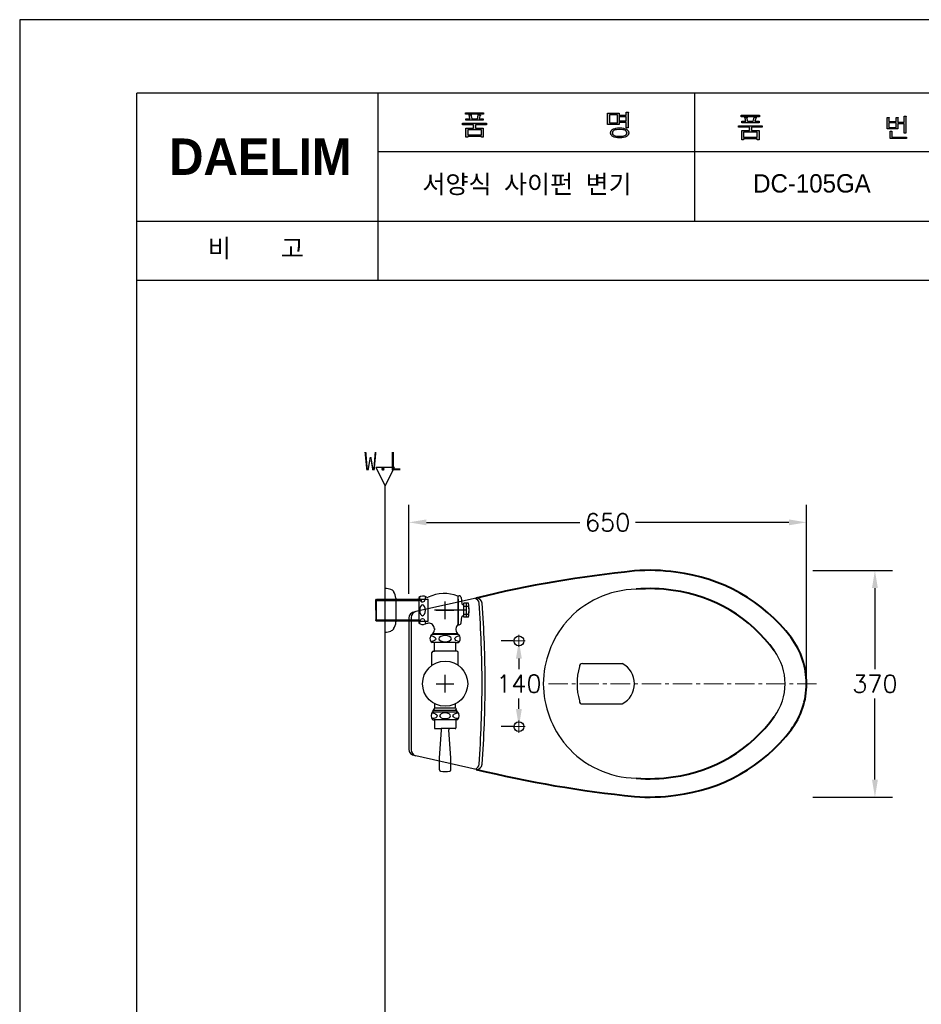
# Model space of a CAD drawing. Extents: x 73824 to 76250, y 58233 to 61663.
# Tile 3 of 6: x 73824 to 75297, y 60054 to 61663. Entities that reach past the tile are written whole.
import ezdxf
from ezdxf.lldxf.tags import DXFTag

# ---------------------------------------------------------------- set-up
doc = ezdxf.new("R2010")
doc.units = 0
doc.header["$MEASUREMENT"] = 0
doc.linetypes.add('CENTER', pattern=[50.8, 31.75, -6.35, 6.35, -6.35])
doc.linetypes.add('HIDDEN', pattern=[9.525, 6.35, -3.175])
doc.layers.get('0').update_dxf_attribs({"linetype": 'CONTINUOUS'})
doc.layers.get('Defpoints').update_dxf_attribs({"linetype": 'CONTINUOUS'})
for name, color, linetype in [('001', 7, 'CONTINUOUS'), ('002', 7, 'CONTINUOUS'), ('D', 2, 'CONTINUOUS'), ('Dim', 4, 'CONTINUOUS'), ('DIM2', 7, 'CONTINUOUS'), ('HIDDEN', 3, 'HIDDEN'), ('LINE', 7, 'CONTINUOUS'), ('LINE @ 1 VP1', 7, 'CONTINUOUS'), ('LINE @ 1 VPModel', 7, 'CONTINUOUS'), ('YA', 7, 'CONTINUOUS')]:
    doc.layers.add(name, color=color, linetype=linetype)
for name, color, linetype, lineweight in [('CEN', 1, 'CENTER', 5), ('DWG', 7, 'CONTINUOUS', 25), ('OUTLINE', 11, 'CONTINUOUS', 40)]:
    doc.layers.add(name, color=color, linetype=linetype, lineweight=lineweight)
doc.styles.add('h', font='txt', dxfattribs={"height": 30})
doc.styles.get("Standard").update_dxf_attribs({"font": 'txt.shx', "bigfont": 'ghs.shx'})
tags = doc.linetypes.add('Amconstr', pattern=[9999, 9999, 0]).pattern_tags.tags
tags[6:7] = [DXFTag(74, 4), DXFTag(75, 0), DXFTag(340, '0'), DXFTag(46, 1.0), DXFTag(50, 0.0), DXFTag(44, 0.0), DXFTag(45, 0.0)]
tags[4:5] = [DXFTag(74, 4), DXFTag(75, 0), DXFTag(340, '0'), DXFTag(46, 1.0), DXFTag(50, 0.0), DXFTag(44, 0.0), DXFTag(45, 0.0)]
doc.dimstyles.get("Standard").update_dxf_attribs({"dimtxt": 0.18, "dimasz": 0.18, "dimexe": 0.18, "dimexo": 0.0625, "dimgap": 0.09, "dimtad": 0, "dimtih": 1, "dimtoh": 1, "dimdec": 4, "dimzin": 0, "dimdsep": 46, "dimtxsty": 'Standard', "dimcen": 0.09, "dimadec": 0, "dimazin": 0, "dimtfac": 1, "dimtdec": 4, "dimtofl": 0, "dimtmove": 0, "dimatfit": 0, "dimfxl": 0, "dimtolj": 1, "dimtzin": 0, "dimarcsym": 0})

# ---------------------------------------------------------------- blocks, each defined once
blk = doc.blocks.new('*D10')
at = {"layer": 'Defpoints', "color": 0}
for p in [(74639.7, 60648.2), (74639.7, 60508.2), (74639.7, 60508.2)]:
    blk.add_point(p, dxfattribs=at)
at = {"layer": 'Dim', "color": 0, "lineweight": -2}
for p, q in [((74629.7, 60648.2), (74610.9, 60648.2)), ((74639.7, 60619.4), (74639.7, 60602.2)), ((74639.7, 60537), (74639.7, 60554.2)), ((74629.7, 60508.2), (74610.9, 60508.2))]:
    blk.add_line(p, q, dxfattribs=at)
at = {"layer": 'Dim', "color": 0}
for points in [[(74634.9, 60619.4), (74644.5, 60619.4), (74639.7, 60648.2)], [(74634.9, 60537), (74644.5, 60537), (74639.7, 60508.2)]]:
    blk.add_solid(points, dxfattribs=at)
at = {"layer": 'Dim', "color": 0, "insert": (74639.7, 60578.2), "char_height": 28.8, "attachment_point": 5}
blk.add_mtext('\\A1;140', dxfattribs=at)
blk = doc.blocks.new('*D8')
at = {"layer": 'Defpoints', "color": 0}
for p in [(75109.7, 60763.2), (75221.4, 60763.2), (75109.7, 60392.7)]:
    blk.add_point(p, dxfattribs=at)
at = {"layer": 'Dim', "color": 0, "lineweight": -2}
for p, q in [((75119.7, 60763.2), (75250.2, 60763.2)), ((75221.4, 60734.4), (75221.4, 60602)), ((75221.4, 60421.5), (75221.4, 60554)), ((75119.7, 60392.7), (75250.2, 60392.7))]:
    blk.add_line(p, q, dxfattribs=at)
at = {"layer": 'Dim', "color": 0}
for points in [[(75216.6, 60734.4), (75226.2, 60734.4), (75221.4, 60763.2)], [(75216.6, 60421.5), (75226.2, 60421.5), (75221.4, 60392.7)]]:
    blk.add_solid(points, dxfattribs=at)
at = {"layer": 'Dim', "color": 0, "insert": (75221.4, 60578), "char_height": 28.8, "attachment_point": 5}
blk.add_mtext('\\A1;370', dxfattribs=at)
blk = doc.blocks.new('*D9')
at = {"layer": 'Defpoints', "color": 0}
for p in [(75109.7, 60841.8), (74459.7, 60715), (75109.7, 60578.2)]:
    blk.add_point(p, dxfattribs=at)
at = {"layer": 'Dim', "color": 0, "lineweight": -2}
for p, q in [((74459.7, 60725), (74459.7, 60870.6)), ((75109.7, 60588.2), (75109.7, 60870.6)), ((74488.5, 60841.8), (74739.1, 60841.8)), ((75080.9, 60841.8), (74830.3, 60841.8))]:
    blk.add_line(p, q, dxfattribs=at)
at = {"layer": 'Dim', "color": 0}
for points in [[(74488.5, 60846.6), (74488.5, 60837), (74459.7, 60841.8)], [(75080.9, 60846.6), (75080.9, 60837), (75109.7, 60841.8)]]:
    blk.add_solid(points, dxfattribs=at)
at = {"layer": 'Dim', "color": 0, "insert": (74784.7, 60841.8), "char_height": 28.8, "attachment_point": 5}
blk.add_mtext('\\A1;650', dxfattribs=at)
blk = doc.blocks.new('*U16')
at = {"layer": 'LINE @ 1 VP1', "linetype": 'Amconstr'}
h = blk.add_hatch(color=256, dxfattribs=at)
h.dxf.hatch_style = 1
h.paths.add_polyline_path([(75010.3, 61497.1), (75003.8, 61497.1), (75003.8, 61494.7), (75032, 61494.7), (75032, 61497.1), (75025.4, 61497.1), (75026.6, 61501.5), (75026.7, 61501.9), (75027.3, 61502.6), (75027.4, 61502.6), (75027.4, 61502.7), (75027.4, 61502.8), (75027.4, 61502.8), (75027.4, 61502.8), (75027.4, 61502.8), (75027.4, 61502.9), (75027.4, 61502.9), (75027.4, 61502.9), (75027.4, 61502.9), (75027.4, 61502.9), (75027.3, 61503), (75027.1, 61503), (75026.4, 61503.2), (75024, 61503.6), (75022.5, 61497.1), (75013.3, 61497.1), (75012.1, 61502), (75012.2, 61502.5), (75012.4, 61502.8), (75012.4, 61502.9), (75012.4, 61503), (75012.5, 61503), (75012.5, 61503), (75012.5, 61503.1), (75012.4, 61503.1), (75012.4, 61503.1), (75012.4, 61503.1), (75012.4, 61503.2), (75012.4, 61503.2), (75012.4, 61503.2), (75012.3, 61503.2), (75012.2, 61503.2), (75012, 61503.3), (75011.1, 61503.3), (75008.9, 61503.3)])
h.paths.add_polyline_path([(74998.4, 61489.7), (74998.4, 61487.2), (75016.4, 61487.2), (75016.4, 61481.7), (75003.8, 61481.7), (75003.8, 61466.9), (75006.9, 61466.9), (75006.9, 61468.2), (75029, 61468.2), (75029, 61466.9), (75032.1, 61466.9), (75032.1, 61481.7), (75019.5, 61481.7), (75019.5, 61487.2), (75037.4, 61487.2), (75037.4, 61489.7)])
h.paths.add_polyline_path([(75029, 61479.1), (75029, 61470.8), (75006.9, 61470.8), (75006.9, 61479.1)], flags=16)
at = {"layer": 'LINE @ 1 VPModel', "linetype": 'Amconstr'}
h = blk.add_hatch(color=256, dxfattribs=at)
h.dxf.hatch_style = 1
h.paths.add_polyline_path([(75010.3, 61497.1), (75003.8, 61497.1), (75003.8, 61494.7), (75032, 61494.7), (75032, 61497.1), (75025.4, 61497.1), (75026.6, 61501.5), (75026.7, 61501.9), (75027.3, 61502.6), (75027.4, 61502.6), (75027.4, 61502.7), (75027.4, 61502.8), (75027.4, 61502.8), (75027.4, 61502.8), (75027.4, 61502.8), (75027.4, 61502.9), (75027.4, 61502.9), (75027.4, 61502.9), (75027.4, 61502.9), (75027.4, 61502.9), (75027.3, 61503), (75027.1, 61503), (75026.4, 61503.2), (75024, 61503.6), (75022.5, 61497.1), (75013.3, 61497.1), (75012.1, 61502), (75012.2, 61502.5), (75012.4, 61502.8), (75012.4, 61502.9), (75012.4, 61503), (75012.5, 61503), (75012.5, 61503), (75012.5, 61503.1), (75012.4, 61503.1), (75012.4, 61503.1), (75012.4, 61503.1), (75012.4, 61503.2), (75012.4, 61503.2), (75012.4, 61503.2), (75012.3, 61503.2), (75012.2, 61503.2), (75012, 61503.3), (75011.1, 61503.3), (75008.9, 61503.3)])
h.paths.add_polyline_path([(74998.4, 61489.7), (74998.4, 61487.2), (75016.4, 61487.2), (75016.4, 61481.7), (75003.8, 61481.7), (75003.8, 61466.9), (75006.9, 61466.9), (75006.9, 61468.2), (75029, 61468.2), (75029, 61466.9), (75032.1, 61466.9), (75032.1, 61481.7), (75019.5, 61481.7), (75019.5, 61487.2), (75037.4, 61487.2), (75037.4, 61489.7)])
h.paths.add_polyline_path([(75029, 61479.1), (75029, 61470.8), (75006.9, 61470.8), (75006.9, 61479.1)], flags=16)
blk = doc.blocks.new('*U17')
at = {"layer": 'LINE @ 1 VP1', "linetype": 'Amconstr'}
h = blk.add_hatch(color=256, dxfattribs=at)
h.dxf.hatch_style = 1
h.paths.add_polyline_path([(75032.7, 61506.9), (75003.1, 61506.9), (75003.1, 61504.5), (75032.7, 61504.5)])
at = {"layer": 'LINE @ 1 VPModel', "linetype": 'Amconstr'}
h = blk.add_hatch(color=256, dxfattribs=at)
h.dxf.hatch_style = 1
h.paths.add_polyline_path([(75032.7, 61506.9), (75003.1, 61506.9), (75003.1, 61504.5), (75032.7, 61504.5)])
blk = doc.blocks.new('*U18')
at = {"layer": 'LINE @ 1 VP1', "linetype": 'Amconstr'}
h = blk.add_hatch(color=256, dxfattribs=at)
h.dxf.hatch_style = 1
h.paths.add_polyline_path([(75258.9, 61501.8), (75258.9, 61502.2), (75259.1, 61502.5), (75259.2, 61502.7), (75259.2, 61502.8), (75259.2, 61502.9), (75259.2, 61503), (75259.2, 61503), (75259.2, 61503), (75259.2, 61503), (75259.2, 61503.1), (75259.2, 61503.1), (75259.2, 61503.1), (75259.1, 61503.1), (75259.1, 61503.1), (75259, 61503.2), (75258.9, 61503.2), (75258.8, 61503.2), (75257.9, 61503.3), (75256, 61503.3), (75256, 61496.7), (75244.1, 61496.7), (75244.1, 61502), (75244.2, 61502.4), (75244.4, 61502.7), (75244.5, 61502.9), (75244.5, 61502.9), (75244.6, 61503), (75244.6, 61503), (75244.6, 61503), (75244.6, 61503.1), (75244.6, 61503.1), (75244.6, 61503.1), (75244.6, 61503.1), (75244.6, 61503.2), (75244.5, 61503.2), (75244.5, 61503.2), (75244.5, 61503.2), (75244.5, 61503.2), (75244.4, 61503.2), (75244.2, 61503.3), (75243.5, 61503.3), (75241.4, 61503.3), (75241.4, 61484.9), (75258.9, 61484.9), (75258.9, 61493), (75269.2, 61493), (75269.2, 61477.8), (75272.1, 61477.8), (75272.1, 61504.1), (75272.1, 61504.5), (75272.3, 61504.8), (75272.4, 61505), (75272.4, 61505.2), (75272.4, 61505.2), (75272.4, 61505.3), (75272.4, 61505.3), (75272.4, 61505.3), (75272.4, 61505.3), (75272.4, 61505.4), (75272.4, 61505.4), (75272.3, 61505.4), (75272.3, 61505.4), (75272.3, 61505.5), (75272.2, 61505.5), (75272.1, 61505.5), (75271.9, 61505.5), (75271.6, 61505.6), (75269.2, 61505.6), (75269.2, 61495.3), (75258.9, 61495.3)])
h.paths.add_polyline_path([(75256, 61494.4), (75256, 61487.1), (75244.1, 61487.1), (75244.1, 61494.4)], flags=16)
h.paths.add_polyline_path([(75249.2, 61480.2), (75249.1, 61480.1), (75249, 61479.8), (75248.9, 61479.4), (75248.9, 61471.2), (75272.9, 61471.2), (75272.9, 61468.9), (75246.1, 61468.9), (75246.1, 61480.7), (75248.2, 61480.7), (75248.9, 61480.7), (75249.1, 61480.6), (75249.2, 61480.5), (75249.3, 61480.5), (75249.2, 61480.4)])
at = {"layer": 'LINE @ 1 VPModel', "linetype": 'Amconstr'}
h = blk.add_hatch(color=256, dxfattribs=at)
h.dxf.hatch_style = 1
h.paths.add_polyline_path([(75258.9, 61501.8), (75258.9, 61502.2), (75259.1, 61502.5), (75259.2, 61502.7), (75259.2, 61502.8), (75259.2, 61502.9), (75259.2, 61503), (75259.2, 61503), (75259.2, 61503), (75259.2, 61503), (75259.2, 61503.1), (75259.2, 61503.1), (75259.2, 61503.1), (75259.1, 61503.1), (75259.1, 61503.1), (75259, 61503.2), (75258.9, 61503.2), (75258.8, 61503.2), (75257.9, 61503.3), (75256, 61503.3), (75256, 61496.7), (75244.1, 61496.7), (75244.1, 61502), (75244.2, 61502.4), (75244.4, 61502.7), (75244.5, 61502.9), (75244.5, 61502.9), (75244.6, 61503), (75244.6, 61503), (75244.6, 61503), (75244.6, 61503.1), (75244.6, 61503.1), (75244.6, 61503.1), (75244.6, 61503.1), (75244.6, 61503.2), (75244.5, 61503.2), (75244.5, 61503.2), (75244.5, 61503.2), (75244.5, 61503.2), (75244.4, 61503.2), (75244.2, 61503.3), (75243.5, 61503.3), (75241.4, 61503.3), (75241.4, 61484.9), (75258.9, 61484.9), (75258.9, 61493), (75269.2, 61493), (75269.2, 61477.8), (75272.1, 61477.8), (75272.1, 61504.1), (75272.1, 61504.5), (75272.3, 61504.8), (75272.4, 61505), (75272.4, 61505.2), (75272.4, 61505.2), (75272.4, 61505.3), (75272.4, 61505.3), (75272.4, 61505.3), (75272.4, 61505.3), (75272.4, 61505.4), (75272.4, 61505.4), (75272.3, 61505.4), (75272.3, 61505.4), (75272.3, 61505.5), (75272.2, 61505.5), (75272.1, 61505.5), (75271.9, 61505.5), (75271.6, 61505.6), (75269.2, 61505.6), (75269.2, 61495.3), (75258.9, 61495.3)])
h.paths.add_polyline_path([(75256, 61494.4), (75256, 61487.1), (75244.1, 61487.1), (75244.1, 61494.4)], flags=16)
h.paths.add_polyline_path([(75249.2, 61480.2), (75249.1, 61480.1), (75249, 61479.8), (75248.9, 61479.4), (75248.9, 61471.2), (75272.9, 61471.2), (75272.9, 61468.9), (75246.1, 61468.9), (75246.1, 61480.7), (75248.2, 61480.7), (75248.9, 61480.7), (75249.1, 61480.6), (75249.2, 61480.5), (75249.3, 61480.5), (75249.2, 61480.4)])

msp = doc.modelspace()

# ---------------------------------------------------------------- hatches: boundary and pattern name
at = {"layer": 'YA'}
h = msp.add_hatch(color=256, dxfattribs=at)
h.paths.add_polyline_path([(74815.2, 61507.1), (74815.2, 61511.9), (74817.7, 61511.9), (74818.1, 61511.9), (74818.3, 61511.9), (74818.5, 61511.9), (74818.5, 61511.8), (74818.6, 61511.8), (74818.6, 61511.8), (74818.6, 61511.8), (74818.7, 61511.8), (74818.7, 61511.7), (74818.7, 61511.7), (74818.7, 61511.7), (74818.7, 61511.7), (74818.7, 61511.7), (74818.7, 61511.7), (74818.7, 61511.7), (74818.7, 61511.6), (74818.7, 61511.6), (74818.6, 61511.4), (74818.5, 61511.2), (74818.4, 61510.9), (74818.3, 61510.6), (74818.3, 61486.2), (74815.2, 61486.2), (74815.2, 61495.2), (74805.3, 61495.2), (74805.3, 61497.8), (74815.2, 61497.8), (74815.2, 61504.5), (74805.3, 61504.5), (74805.3, 61507.1)])
h.paths.add_polyline_path([(74795.5, 61482.3), (74794.8, 61481.9), (74794.2, 61481.5), (74793.7, 61481), (74793.3, 61480.5), (74793, 61479.9), (74792.8, 61479.3), (74792.7, 61478.7), (74792.6, 61478), (74792.7, 61477.4), (74792.8, 61476.7), (74793, 61476.2), (74793.3, 61475.6), (74793.7, 61475.1), (74794.2, 61474.7), (74794.8, 61474.3), (74795.5, 61473.9), (74797.1, 61473.3), (74799.1, 61472.8), (74804.3, 61472.5), (74809.5, 61472.8), (74811.5, 61473.3), (74813.1, 61473.9), (74813.8, 61474.3), (74814.4, 61474.7), (74814.9, 61475.1), (74815.3, 61475.6), (74815.6, 61476.2), (74815.9, 61476.7), (74816, 61477.4), (74816.1, 61478), (74816, 61478.7), (74815.9, 61479.3), (74815.6, 61479.9), (74815.3, 61480.5), (74814.9, 61481), (74814.4, 61481.5), (74813.8, 61481.9), (74813.1, 61482.3), (74811.5, 61482.9), (74809.5, 61483.3), (74804.3, 61483.7), (74799.2, 61483.3), (74797.1, 61482.9)], flags=16)
h.paths.add_polyline_path([(74815.5, 61483.9), (74816.3, 61483.4), (74817.1, 61482.7), (74817.7, 61482.1), (74818.2, 61481.4), (74818.6, 61480.6), (74818.9, 61479.8), (74819.1, 61478.9), (74819.1, 61478), (74819.1, 61477.1), (74818.9, 61476.3), (74818.6, 61475.5), (74818.2, 61474.8), (74817.7, 61474.1), (74817.1, 61473.4), (74816.3, 61472.8), (74815.5, 61472.3), (74814.5, 61471.7), (74813.3, 61471.2), (74810.7, 61470.5), (74807.8, 61470.1), (74804.3, 61469.9), (74800.9, 61470.1), (74797.9, 61470.5), (74795.3, 61471.2), (74794.2, 61471.7), (74793.2, 61472.3), (74792.3, 61472.8), (74791.6, 61473.4), (74791, 61474.1), (74790.4, 61474.8), (74790.1, 61475.5), (74789.8, 61476.3), (74789.6, 61477.1), (74789.5, 61478), (74789.6, 61478.9), (74789.8, 61479.8), (74790.1, 61480.6), (74790.4, 61481.4), (74791, 61482.1), (74791.6, 61482.7), (74792.3, 61483.4), (74793.2, 61483.9), (74794.2, 61484.5), (74795.3, 61484.9), (74797.9, 61485.7), (74800.9, 61486.1), (74804.3, 61486.2), (74807.8, 61486.1), (74810.7, 61485.7), (74813.3, 61484.9), (74814.5, 61484.5)])
h.paths.add_polyline_path([(74787.6, 61507.6), (74787.6, 61494.4), (74800.7, 61494.4), (74800.7, 61507.6)], flags=16)
h.paths.add_polyline_path([(74803.8, 61510.2), (74803.8, 61491.8), (74784.5, 61491.8), (74784.5, 61510.2)])
h.paths.add_polyline_path([(74556.3, 61483.2), (74556.3, 61474.9), (74578.4, 61474.9), (74578.4, 61483.2)], flags=16)
h.paths.add_polyline_path([(74561.8, 61507.2), (74561.8, 61507.2), (74561.9, 61507.2), (74561.9, 61507.2), (74561.9, 61507.2), (74561.9, 61507.1), (74561.9, 61507.1), (74561.9, 61507.1), (74561.9, 61507), (74561.9, 61507), (74561.8, 61506.9), (74561.7, 61506.7), (74561.6, 61506.4), (74561.6, 61506.2), (74561.5, 61506.1), (74561.5, 61506), (74561.6, 61505.9), (74562.7, 61501.1), (74571.9, 61501.1), (74573.4, 61507.7), (74575.8, 61507.2), (74576.5, 61507.1), (74576.7, 61507), (74576.8, 61507), (74576.8, 61507), (74576.9, 61507), (74576.9, 61507), (74576.9, 61506.9), (74576.9, 61506.9), (74576.9, 61506.9), (74576.9, 61506.9), (74576.9, 61506.8), (74576.8, 61506.8), (74576.8, 61506.7), (74576.8, 61506.7), (74576.6, 61506.5), (74576.3, 61506.1), (74576.2, 61506), (74576.1, 61505.9), (74576.1, 61505.7), (74576.1, 61505.6), (74574.8, 61501.1), (74581.5, 61501.1), (74581.5, 61498.8), (74553.2, 61498.8), (74553.2, 61501.1), (74559.7, 61501.1), (74558.3, 61507.4), (74560.5, 61507.4), (74561.4, 61507.4), (74561.7, 61507.3), (74561.8, 61507.3), (74561.8, 61507.3)])
h.paths.add_polyline_path([(74582.1, 61510.9), (74582.1, 61508.6), (74552.5, 61508.6), (74552.5, 61510.9)])
h.paths.add_polyline_path([(74586.8, 61491.3), (74568.9, 61491.3), (74568.9, 61485.7), (74581.5, 61485.7), (74581.5, 61471), (74578.4, 61471), (74578.4, 61472.3), (74556.3, 61472.3), (74556.3, 61471), (74553.2, 61471), (74553.2, 61485.7), (74565.8, 61485.7), (74565.8, 61491.3), (74547.8, 61491.3), (74547.8, 61493.8), (74586.8, 61493.8)])

# ---------------------------------------------------------------- linework, layer by layer
at = {"linetype": 'ByBlock', "lineweight": 30}
msp.add_circle((74519.2, 60578.2), 36.9, dxfattribs=at)
at = {"layer": '001', "color": 7}
msp.add_line((74459.7, 60685.4), (74459.7, 60471.1), dxfattribs=at)
at = {"layer": '002', "color": 7}
for p, q in [((74436.2, 60931.6), (74406.2, 60931.6)), ((74406.2, 60931.6), (74421.2, 60901.6)), ((74421.2, 60901.6), (74436.2, 60931.6)), ((74421.2, 59190.2), (74421.2, 60901.6)), ((74463.5, 60686.3), (74463.5, 60470.2))]:
    msp.add_line(p, q, dxfattribs=at)
at = {"layer": 'CEN', "color": 0}
for p, q in [((74639.7, 60638.2), (74639.7, 60658.2)), ((74629.7, 60648.2), (74649.7, 60648.2)), ((74688, 60578.2), (75129.2, 60578.2)), ((74639.7, 60498.2), (74639.7, 60518.2)), ((74629.7, 60508.2), (74649.7, 60508.2))]:
    msp.add_line(p, q, dxfattribs=at)
at = {"layer": 'D', "color": 0, "linetype": 'ByBlock', "lineweight": 30}
for p, q in [((74421.2, 60713.6), (74405.9, 60713.6)), ((74476.2, 60713.6), (74414.2, 60713.6)), ((74481.2, 60713.6), (74479.2, 60713.6)), ((74405.9, 60682.8), (74421.2, 60682.8)), ((74409.2, 60682.8), (74476.2, 60682.8))]:
    msp.add_line(p, q, dxfattribs=at)
at = {"layer": 'Dim', "color": 0}
for p, q in [((74570, 60718.2), (74471.4, 60696)), ((74519.2, 60683.8), (74519.2, 60712.6)), ((74553.6, 60709.7), (74553.6, 60686.8)), ((74553.6, 60698.2), (74501.7, 60698.2)), ((74504.8, 60698.2), (74533.6, 60698.2)), ((74519.2, 60563.8), (74519.2, 60592.6)), ((74504.8, 60578.2), (74533.6, 60578.2)), ((74570, 60438.2), (74471.4, 60460.4))]:
    msp.add_line(p, q, dxfattribs=at)
for centre, radius, start, end in [((74565, 60708.2), 10, 7.8535, 72.6496), ((74565, 60708.2), 10, 7.8541, 72.6496), ((74570, 60708.2), 10, 9.1991, 90), ((72431.1, 60565.6), 2148.6, 0.3386, 3.8431), ((72469.9, 60566.7), 2114.8, 0.322, 3.8809), ((74469.7, 60685.4), 10, 91.2031, 180), ((74473.5, 60686.3), 10, 102.6898, 180), ((72372.2, 60592.9), 2207.5, 356.2057, 359.6349), ((72423.4, 60591.4), 2161.3, 356.1593, 359.6602), ((74469.7, 60471.1), 10, 180, 268.7969), ((74473.5, 60470.2), 10, 180, 257.3102), ((74565, 60448.2), 10, 287.3504, 352.1465), ((74565, 60448.2), 10, 287.3504, 352.1459), ((74570, 60448.2), 10, 270, 350.8009)]:
    msp.add_arc(centre, radius, start, end, dxfattribs=at)
at = {"layer": 'DWG', "color": 0, "linetype": 'ByBlock', "lineweight": 30}
for p, q in [((74540.1, 60721.4), (74540.1, 60718.9)), ((74540.7, 60716.1), (74540.7, 60721.9)), ((74540.7, 60721.9), (74542.1, 60721.9)), ((74405.9, 60714.9), (74407.2, 60716.1)), ((74405.9, 60698.2), (74405.9, 60714.9)), ((74405.9, 60698.2), (74405.9, 60714.9)), ((74405.9, 60698.2), (74405.9, 60714.9)), ((74405.9, 60714.9), (74405.9, 60713.6)), ((74405.9, 60713.6), (74405.9, 60682.8)), ((74407.2, 60716.1), (74421.2, 60716.1)), ((74407.2, 60681.6), (74407.2, 60716.1)), ((74414.2, 60716.1), (74481.2, 60716.1)), ((74438.8, 60717.9), (74438.8, 60679.1)), ((74476.2, 60714.9), (74474, 60716.1)), ((74476.2, 60719.1), (74476.2, 60681.6)), ((74476.2, 60714.9), (74476.2, 60716.1)), ((74540.1, 60718.9), (74540.1, 60677.6)), ((74540.1, 60716.1), (74540.7, 60716.1)), ((74540.7, 60716.1), (74540.7, 60680.3)), ((74545.4, 60718.9), (74546.4, 60708.9)), ((74549.7, 60709.7), (74549.1, 60708.4)), ((74549.7, 60686.8), (74549.7, 60709.7)), ((74557.4, 60709.7), (74549.7, 60709.7)), ((74549.7, 60704.7), (74557.4, 60704.7)), ((74549.7, 60686.8), (74549.1, 60688)), ((74549.7, 60691.7), (74557.4, 60691.7)), ((74405.9, 60681.6), (74405.9, 60682.8)), ((74405.9, 60682.8), (74405.9, 60681.6)), ((74405.9, 60681.6), (74407.2, 60680.3)), ((74407.2, 60680.3), (74407.2, 60681.6)), ((74421.2, 60680.3), (74407.2, 60680.3)), ((74476.2, 60680.3), (74409.2, 60680.3)), ((74476.2, 60681.6), (74474, 60680.3)), ((74476.2, 60681.6), (74476.2, 60680.3)), ((74476.2, 60681.5), (74476.2, 60677.3)), ((74540.1, 60680.3), (74540.7, 60680.3)), ((74540.1, 60677.6), (74540.1, 60675.1)), ((74540.7, 60680.3), (74540.7, 60674.5)), ((74540.7, 60674.5), (74542.1, 60674.5)), ((74545.4, 60677.5), (74546.4, 60687.6)), ((74557.4, 60686.8), (74549.7, 60686.8)), ((74497.7, 60658.6), (74498.3, 60658.6)), ((74540.1, 60659.7), (74498.3, 60659.7)), ((74498.3, 60659.7), (74498.3, 60658.6)), ((74540.1, 60658.6), (74498.3, 60658.6)), ((74501.6, 60668.2), (74501.6, 60666)), ((74536.8, 60667.7), (74536.8, 60666)), ((74540.1, 60658.6), (74540.1, 60659.7)), ((74540.7, 60658.6), (74540.1, 60658.6)), ((74501.7, 60645.4), (74497.7, 60645.4)), ((74501.7, 60631.3), (74501.7, 60645.4)), ((74536.7, 60645.4), (74501.7, 60645.4)), ((74536.7, 60631.3), (74536.7, 60645.4)), ((74536.7, 60645.4), (74540.7, 60645.4)), ((74497.7, 60608.2), (74497.7, 60629.1)), ((74499.9, 60631.3), (74501.7, 60631.3)), ((74536.7, 60631.3), (74501.7, 60631.3)), ((74538.5, 60631.3), (74536.7, 60631.3)), ((74540.7, 60608.2), (74540.7, 60629.1)), ((74502.1, 60538.9), (74502.1, 60545.5)), ((74536.3, 60538.9), (74536.3, 60545.5)), ((74498.9, 60532.5), (74499.9, 60532.5)), ((74499.9, 60534.2), (74501.7, 60537.2)), ((74538.5, 60534.2), (74499.9, 60534.2)), ((74499.9, 60532.5), (74499.9, 60534.2)), ((74499.9, 60532.5), (74538.5, 60532.5)), ((74535, 60538), (74503.1, 60538)), ((74538.5, 60534.2), (74536.7, 60537.2)), ((74538.5, 60532.5), (74538.5, 60534.2)), ((74539.5, 60532.5), (74538.5, 60532.5)), ((74498.9, 60519.3), (74500.5, 60519.3)), ((74537.9, 60519.3), (74500.5, 60519.3)), ((74501.6, 60518.2), (74501.6, 60506.1)), ((74536.8, 60518.2), (74536.8, 60506.1)), ((74539.5, 60519.3), (74537.9, 60519.3)), ((74502.7, 60505), (74507.3, 60505)), ((74507.3, 60505), (74512.8, 60505)), ((74509.8, 60456.6), (74513.1, 60503)), ((74525.6, 60505), (74512.8, 60505)), ((74528.5, 60456.6), (74525.2, 60503)), ((74531, 60505), (74525.6, 60505)), ((74535.7, 60505), (74531, 60505)), ((74509.8, 60437.4), (74509.8, 60456.6)), ((74528.5, 60437.4), (74528.5, 60456.6))]:
    msp.add_line(p, q, dxfattribs=at)
for centre, radius, start, end in [((74419.6, 60701), 33, 70.9929, 87.134), ((74426.4, 60722), 11, 37.1965, 68.8073), ((74416.8, 60716.4), 22, 3.9802, 33.7923), ((74482.9, 60710.4), 11, 58.5853, 127.05), ((74517.9, 60665.4), 60.2, 68.3899, 115.7555), ((74542.1, 60718.6), 3.3, 5.8234, 90), ((74490.3, 60722.6), 3.3, 238.5853, 295.7555), ((74547.8, 60709), 1.43, 185.8232, 334.4413), ((74481.2, 60698.2), 77.1, 4.4244, 8.5378), ((74544.2, 60707.7), 13.6, 347.4205, 358.3603), ((74533.3, 60698.2), 25, 344.9804, 15.0196), ((74481.2, 60698.2), 77.1, 0, 4.4244), ((74547.8, 60687.4), 1.43, 25.5587, 174.1768), ((74481.2, 60698.2), 77.1, 351.4622, 355.5756), ((74546.8, 60689.1), 10.9, 0.0479, 13.8506), ((74481.2, 60698.2), 77.1, 355.5756, 0), ((74416.8, 60680.1), 22, 326.2077, 357.4359), ((74482.9, 60686.1), 11, 232.95, 290.0721), ((74493.8, 60656.1), 20.9, 95.1008, 110.0721), ((74492.7, 60668.2), 8.81, 0, 95.1008), ((74546.7, 60667.7), 9.91, 131.8103, 180), ((74542.1, 60677.8), 3.3, 270, 354.1766), ((74419.6, 60695.4), 33, 272.866, 289.0071), ((74426.4, 60674.5), 11, 291.1927, 322.8035), ((74502.7, 60652), 8.26, 126.8699, 233.1301), ((74493.9, 60666), 7.71, 304.8499, 0), ((74544.5, 60666), 7.71, 180, 235.1501), ((74535.7, 60652), 8.26, 306.8699, 53.1301), ((74499.9, 60629.1), 2.2, 90, 180), ((74538.5, 60629.1), 2.2, 0, 90), ((74506.2, 60525.9), 9.91, 138.1897, 221.8103), ((74498.8, 60538.9), 3.3, 330, 0), ((74539.6, 60538.9), 3.3, 180, 210), ((74532.1, 60525.9), 9.91, 318.1897, 41.8103), ((74500.5, 60518.2), 1.1, 0, 90), ((74537.9, 60518.2), 1.1, 90, 180), ((74502.7, 60506.1), 1.1, 180, 270), ((74508.7, 60503.3), 4.41, 356.3211, 22.0243), ((74529.6, 60503.3), 4.41, 157.9757, 183.6789), ((74535.7, 60506.1), 1.1, 270, 0), ((74512, 60437.4), 2.2, 180, 259.1799), ((74519.2, 60474.9), 40.3, 259.1799, 280.8201), ((74526.3, 60437.4), 2.2, 280.8201, 0)]:
    msp.add_arc(centre, radius, start, end, dxfattribs=at)
at = {"layer": 'DWG', "color": 0, "linetype": 'ByBlock', "lineweight": 30, "extrusion": (0, 0, -1)}
for centre, major_axis, ratio, start_param, end_param in [((74482.3, 60720.2), (0, 8.84), 0.523213, 1.527604, 4.697404), ((74482.3, 60676), (0, 8.84), 0.523213, 4.750474, 7.873767), ((74493.5, 60651.7), (10.3, 0), 0.491236, 4.939713, 7.586324), ((74545.3, 60651.7), (10.3, 0), 0.491236, 1.875951, 4.446874), ((74497.2, 60525.8), (9.02, 0), 0.512703, 4.734625, 7.814232), ((74541, 60525.8), (9.02, 0), 0.512703, 1.587937, 4.712871)]:
    msp.add_ellipse(centre, major_axis=major_axis, ratio=ratio, start_param=start_param, end_param=end_param, dxfattribs=at)
for centre, major_axis, ratio in [((74482.3, 60698.2), (0, 8.84), 0.523213), ((74519.2, 60651.7), (10.3, 0), 0.491236), ((74519.2, 60525.8), (9.02, 0), 0.512703)]:
    msp.add_ellipse(centre, major_axis=major_axis, ratio=ratio, dxfattribs=at)
at = {"layer": 'HIDDEN', "color": 0, "linetype": 'ByBlock', "lineweight": 30}
for p, q in [((74476.2, 60716.1), (74491.6, 60716.1)), ((74491.6, 60680.3), (74491.6, 60716.1)), ((74476.2, 60680.3), (74491.6, 60680.3))]:
    msp.add_line(p, q, dxfattribs=at)
at = {"layer": 'LINE', "color": 0}
for p, q in [((74743.6, 60611.2), (74808.6, 60611.2)), ((74743.6, 60545.2), (74808.6, 60545.2))]:
    msp.add_line(p, q, dxfattribs=at)
for centre in [(74639.7, 60648.2), (74639.7, 60508.2)]:
    msp.add_circle(centre, 8, dxfattribs=at)
for centre, radius, start, end in [((74834, 60577.7), 154.9, 91.0733, 138.9454), ((74838.7, 60576.7), 159.1, 139.7796, 179.4355), ((74984.7, 60578.2), 90, 0, 36.5007), ((74743.6, 60606.2), 5, 90, 180), ((74791.4, 60578.2), 37.2, 297.5632, 62.4368), ((74835.3, 60578.2), 100.6, 163.8382, 196.1618), ((74838.7, 60579.8), 159.1, 180.5645, 220.2204), ((74984.7, 60578.2), 90, 323.4993, 0), ((74743.6, 60550.2), 5, 180, 270), ((74834, 60578.8), 154.9, 221.0546, 268.9267)]:
    msp.add_arc(centre, radius, start, end, dxfattribs=at)
at = {"layer": 'OUTLINE', "color": 0}
for centre, radius, start, end in [((75017.4, 58878.8), 1893, 95.7228, 103.6704), ((74853, 60473.8), 289.7, 81.4103, 94.8257), ((74865.3, 60486.2), 275.8, 37.3639, 83.5509), ((74853, 60473.8), 259.7, 81.4103, 94.8257), ((74860.2, 60490.1), 242.5, 35.7411, 82.5272), ((74984.7, 60578.2), 125, 0, 37.0455), ((74984.7, 60578.2), 125, 322.9545, 0), ((74860.2, 60666.3), 242.5, 277.4728, 324.2589), ((74865.3, 60670.3), 275.8, 276.4491, 322.6361), ((75017.4, 62277.6), 1893, 256.3296, 264.2772), ((74853, 60682.7), 259.7, 265.1743, 278.5897), ((74853, 60682.7), 289.7, 265.1743, 278.5897)]:
    msp.add_arc(centre, radius, start, end, dxfattribs=at)
at = {"layer": 'YA', "color": 7}
for p, q in [((76091.5, 61543.1), (74015.5, 61543.1)), ((74015.5, 60472.9), (74015.5, 61543.1)), ((74410, 61237.1), (74410, 61543.1)), ((74926.9, 61332.7), (74926.9, 61542.7)), ((76091.5, 61447.1), (74410, 61447.1)), ((76091.5, 61333.1), (74015.5, 61333.1)), ((76091.5, 61237.1), (74015.5, 61237.1)), ((76091.5, 61237.1), (74015.5, 61237.1)), ((74015.5, 58375.1), (74015.5, 60472.9))]:
    msp.add_line(p, q, dxfattribs=at)
at = {"layer": 'YA', "color": 0}
msp.add_lwpolyline([(73824.1, 58232.6), (76249.6, 58232.6), (76249.6, 61663), (73824.1, 61663)], close=True, dxfattribs=at)
at = {"layer": 'YA', "color": 7}
for points in [[(74582.1, 61510.9), (74582.1, 61508.6), (74552.5, 61508.6), (74552.5, 61510.9), (74582.1, 61510.9)], [(74803.8, 61510.2), (74803.8, 61491.8), (74784.5, 61491.8), (74784.5, 61510.2), (74803.8, 61510.2)], [(74815.2, 61507.1), (74815.2, 61511.9), (74817.7, 61511.9), (74818.1, 61511.9), (74818.3, 61511.9), (74818.5, 61511.9), (74818.5, 61511.8), (74818.6, 61511.8), (74818.6, 61511.8), (74818.6, 61511.8), (74818.7, 61511.8), (74818.7, 61511.7), (74818.7, 61511.7), (74818.7, 61511.7), (74818.7, 61511.7), (74818.7, 61511.7), (74818.7, 61511.7), (74818.7, 61511.7), (74818.7, 61511.6), (74818.7, 61511.6), (74818.6, 61511.4), (74818.5, 61511.2), (74818.4, 61510.9), (74818.3, 61510.6), (74818.3, 61486.2), (74815.2, 61486.2), (74815.2, 61495.2), (74805.3, 61495.2), (74805.3, 61497.8), (74815.2, 61497.8), (74815.2, 61504.5), (74805.3, 61504.5), (74805.3, 61507.1), (74815.2, 61507.1)], [(74586.8, 61491.3), (74568.9, 61491.3), (74568.9, 61485.7), (74581.5, 61485.7), (74581.5, 61471), (74578.4, 61471), (74578.4, 61472.3), (74556.3, 61472.3), (74556.3, 61471), (74553.2, 61471), (74553.2, 61485.7), (74565.8, 61485.7), (74565.8, 61491.3), (74547.8, 61491.3), (74547.8, 61493.8), (74586.8, 61493.8), (74586.8, 61491.3)], [(74561.8, 61507.2), (74561.8, 61507.2), (74561.9, 61507.2), (74561.9, 61507.2), (74561.9, 61507.2), (74561.9, 61507.1), (74561.9, 61507.1), (74561.9, 61507.1), (74561.9, 61507), (74561.9, 61507), (74561.8, 61506.9), (74561.7, 61506.7), (74561.6, 61506.4), (74561.6, 61506.2), (74561.5, 61506.1), (74561.5, 61506), (74561.6, 61505.9), (74562.7, 61501.1), (74571.9, 61501.1), (74573.4, 61507.7), (74575.8, 61507.2), (74576.5, 61507.1), (74576.7, 61507), (74576.8, 61507), (74576.8, 61507), (74576.9, 61507), (74576.9, 61507), (74576.9, 61506.9), (74576.9, 61506.9), (74576.9, 61506.9), (74576.9, 61506.9), (74576.9, 61506.8), (74576.8, 61506.8), (74576.8, 61506.7), (74576.8, 61506.7), (74576.6, 61506.5), (74576.3, 61506.1), (74576.2, 61506), (74576.1, 61505.9), (74576.1, 61505.7), (74576.1, 61505.6), (74574.8, 61501.1), (74581.5, 61501.1), (74581.5, 61498.8), (74553.2, 61498.8), (74553.2, 61501.1), (74559.7, 61501.1), (74558.3, 61507.4), (74560.5, 61507.4), (74561.4, 61507.4), (74561.7, 61507.3), (74561.8, 61507.3), (74561.8, 61507.3), (74561.8, 61507.2)], [(74787.6, 61507.6), (74787.6, 61494.4), (74800.7, 61494.4), (74800.7, 61507.6), (74787.6, 61507.6)], [(75032.7, 61506.9), (75032.7, 61504.5), (75003.1, 61504.5), (75003.1, 61506.9), (75032.7, 61506.9)], [(75012.4, 61503.2), (75012.4, 61503.2), (75012.4, 61503.1), (75012.4, 61503.1), (75012.4, 61503.1), (75012.5, 61503.1), (75012.5, 61503), (75012.5, 61503), (75012.4, 61503), (75012.4, 61502.9), (75012.4, 61502.8), (75012.3, 61502.7), (75012.2, 61502.3), (75012.1, 61502.2), (75012.1, 61502), (75012.1, 61501.9), (75012.1, 61501.8), (75013.3, 61497.1), (75022.5, 61497.1), (75024, 61503.6), (75026.4, 61503.2), (75027.1, 61503), (75027.3, 61503), (75027.4, 61502.9), (75027.4, 61502.9), (75027.4, 61502.9), (75027.4, 61502.9), (75027.4, 61502.9), (75027.4, 61502.8), (75027.4, 61502.8), (75027.4, 61502.8), (75027.4, 61502.8), (75027.4, 61502.7), (75027.4, 61502.6), (75027.3, 61502.6), (75027.2, 61502.4), (75026.9, 61502.1), (75026.8, 61501.9), (75026.7, 61501.8), (75026.7, 61501.6), (75026.6, 61501.5), (75025.4, 61497.1), (75032, 61497.1), (75032, 61494.7), (75003.8, 61494.7), (75003.8, 61497.1), (75010.3, 61497.1), (75008.9, 61503.3), (75011.1, 61503.3), (75012, 61503.3), (75012.2, 61503.2), (75012.3, 61503.2), (75012.4, 61503.2), (75012.4, 61503.2)], [(75244.5, 61503.2), (75244.6, 61503.2), (75244.6, 61503.1), (75244.6, 61503.1), (75244.6, 61503.1), (75244.6, 61503.1), (75244.6, 61503), (75244.6, 61503), (75244.6, 61503), (75244.5, 61502.9), (75244.5, 61502.9), (75244.4, 61502.7), (75244.2, 61502.4), (75244.1, 61502), (75244.1, 61496.7), (75256, 61496.7), (75256, 61503.3), (75257.9, 61503.3), (75258.8, 61503.2), (75258.9, 61503.2), (75259, 61503.2), (75259.1, 61503.1), (75259.1, 61503.1), (75259.2, 61503.1), (75259.2, 61503.1), (75259.2, 61503.1), (75259.2, 61503), (75259.2, 61503), (75259.2, 61503), (75259.2, 61503), (75259.2, 61502.9), (75259.2, 61502.8), (75259.2, 61502.7), (75259.1, 61502.5), (75258.9, 61502.2), (75258.9, 61501.8), (75258.9, 61495.3), (75269.2, 61495.3), (75269.2, 61505.6), (75271.6, 61505.6), (75271.9, 61505.5), (75272.1, 61505.5), (75272.2, 61505.5), (75272.3, 61505.5), (75272.3, 61505.4), (75272.3, 61505.4), (75272.4, 61505.4), (75272.4, 61505.4), (75272.4, 61505.4), (75272.4, 61505.4), (75272.4, 61505.3), (75272.4, 61505.3), (75272.4, 61505.3), (75272.4, 61505.3), (75272.4, 61505.2), (75272.4, 61505.2), (75272.4, 61505), (75272.3, 61504.8), (75272.1, 61504.5), (75272.1, 61504.1), (75272.1, 61477.8), (75269.2, 61477.8), (75269.2, 61493), (75258.9, 61493), (75258.9, 61484.9), (75241.4, 61484.9), (75241.4, 61503.3), (75243.5, 61503.3), (75244.2, 61503.3), (75244.4, 61503.2), (75244.5, 61503.2), (75244.5, 61503.2), (75244.5, 61503.2), (75244.5, 61503.2)], [(75244.1, 61487.1), (75256, 61487.1), (75256, 61494.4), (75244.1, 61494.4), (75244.1, 61487.1)], [(74556.3, 61483.2), (74556.3, 61474.9), (74578.4, 61474.9), (74578.4, 61483.2), (74556.3, 61483.2)], [(74815.5, 61483.9), (74816.3, 61483.4), (74817.1, 61482.7), (74817.7, 61482.1), (74818.2, 61481.4), (74818.6, 61480.6), (74818.9, 61479.8), (74819.1, 61478.9), (74819.1, 61478), (74819.1, 61477.1), (74818.9, 61476.3), (74818.6, 61475.5), (74818.2, 61474.8), (74817.7, 61474.1), (74817.1, 61473.4), (74816.3, 61472.8), (74815.5, 61472.3), (74814.4, 61471.7), (74813.3, 61471.2), (74810.7, 61470.5), (74807.7, 61470.1), (74804.3, 61469.9), (74800.9, 61470.1), (74797.9, 61470.5), (74795.3, 61471.2), (74794.2, 61471.7), (74793.1, 61472.3), (74792.3, 61472.8), (74791.6, 61473.4), (74790.9, 61474.1), (74790.4, 61474.8), (74790, 61475.5), (74789.8, 61476.3), (74789.6, 61477.1), (74789.5, 61478), (74789.6, 61478.9), (74789.8, 61479.8), (74790, 61480.6), (74790.4, 61481.4), (74790.9, 61482.1), (74791.6, 61482.7), (74792.3, 61483.4), (74793.1, 61483.9), (74794.2, 61484.5), (74795.3, 61484.9), (74797.9, 61485.7), (74800.9, 61486.1), (74804.3, 61486.2), (74807.7, 61486.1), (74810.7, 61485.7), (74813.3, 61484.9), (74814.4, 61484.5), (74815.5, 61483.9)], [(74795.3, 61482.3), (74794.7, 61481.9), (74794.1, 61481.5), (74793.6, 61481), (74793.2, 61480.5), (74792.9, 61479.9), (74792.7, 61479.3), (74792.5, 61478.7), (74792.5, 61478), (74792.5, 61477.4), (74792.7, 61476.7), (74792.9, 61476.2), (74793.2, 61475.6), (74793.6, 61475.1), (74794.1, 61474.7), (74794.7, 61474.3), (74795.3, 61473.9), (74797, 61473.3), (74799, 61472.8), (74804.2, 61472.5), (74809.3, 61472.8), (74811.4, 61473.3), (74813, 61473.9), (74813.7, 61474.3), (74814.3, 61474.7), (74814.8, 61475.1), (74815.2, 61475.6), (74815.5, 61476.2), (74815.7, 61476.7), (74815.9, 61477.4), (74815.9, 61478), (74815.9, 61478.7), (74815.7, 61479.3), (74815.5, 61479.9), (74815.2, 61480.5), (74814.8, 61481), (74814.3, 61481.5), (74813.7, 61481.9), (74813, 61482.3), (74811.4, 61482.9), (74809.3, 61483.3), (74804.2, 61483.7), (74799, 61483.3), (74797, 61482.9), (74795.3, 61482.3)], [(75037.4, 61487.2), (75019.5, 61487.2), (75019.5, 61481.7), (75032.1, 61481.7), (75032.1, 61466.9), (75029, 61466.9), (75029, 61468.2), (75006.9, 61468.2), (75006.9, 61466.9), (75003.8, 61466.9), (75003.8, 61481.7), (75016.4, 61481.7), (75016.4, 61487.2), (74998.4, 61487.2), (74998.4, 61489.7), (75037.4, 61489.7), (75037.4, 61487.2)], [(75006.9, 61479.1), (75006.9, 61470.8), (75029, 61470.8), (75029, 61479.1), (75006.9, 61479.1)], [(75249.2, 61480.5), (75249.2, 61480.5), (75249.2, 61480.5), (75249.2, 61480.5), (75249.2, 61480.5), (75249.2, 61480.5), (75249.2, 61480.4), (75249.2, 61480.4), (75249.2, 61480.2), (75249.1, 61480.1), (75249, 61479.8), (75248.9, 61479.4), (75248.9, 61471.2), (75272.9, 61471.2), (75272.9, 61468.9), (75246.1, 61468.9), (75246.1, 61480.7), (75248.2, 61480.7), (75248.9, 61480.7), (75249, 61480.6), (75249.1, 61480.6), (75249.2, 61480.6), (75249.2, 61480.6), (75249.2, 61480.5)]]:
    msp.add_lwpolyline(points, dxfattribs=at)

# ---------------------------------------------------------------- block references
at = {"layer": 'LINE', "color": 0}
for name in ['*U16', '*U17', '*U18']:
    msp.add_blockref(name, (0, 0), dxfattribs=at)

# ---------------------------------------------------------------- texts
at = {"layer": 'Dim', "color": 0, "char_height": 30, "width": 440.819, "attachment_point": 1, "style": 'h'}
for s, insert in [('{\\fGulim|b0|i0|c129|p50;서양식} {\\fGulim|b0|i0|c129|p50;사이펀} {\\fGulim|b0|i0|c129|p50;변기}', (74482, 61409.2)), ('{\\fGulim|b0|i0|c129|p50;DC-105GA}', (75022.5, 61410.6))]:
    msp.add_mtext(s, dxfattribs=dict(at, insert=insert))
at = {"layer": 'Dim', "color": 0, "insert": (74131.5, 61304.5), "char_height": 30, "attachment_point": 1, "style": 'h'}
msp.add_mtext('{\\fGulim|b0|i0|c129|p50;비}    {\\fGulim|b0|i0|c129|p50;고}', dxfattribs=at)
at = {"layer": 'DIM2', "color": 0, "insert": (74387, 60926.1), "char_height": 30, "width": 123.711, "attachment_point": 7, "line_spacing_factor": 0.963855, "style": 'h'}
msp.add_mtext('W.L', dxfattribs=at)
at = {"layer": 'YA', "color": 7, "insert": (74068.3, 61468.9), "char_height": 59.437, "width": 290.871, "attachment_point": 1, "style": 'h'}
msp.add_mtext('{\\fHYGraphic-Medium|b1|i0|c129|p18;DAELIM}', dxfattribs=at)

# ---------------------------------------------------------------- dimensions: what is measured, and where the dimension line sits
at = {"layer": 'Dim', "color": 0}
dim = msp.add_linear_dim(base=(75109.7, 60841.8), p1=(74459.7, 60715), p2=(75109.7, 60578.2), dimstyle='Standard', override={"dimscale": 160, "dimgap": 0.06, "dimdec": 0, "dimatfit": 3, "dimarcsym": 1}, dxfattribs=at)
dim.commit()
dim.dimension.update_dxf_attribs({"geometry": '*D9', "text_midpoint": (74784.7, 60841.8)})
dim = msp.add_linear_dim(base=(75221.4242, 60763.2231), p1=(75109.6624, 60392.7458), p2=(75109.6624, 60763.2231), angle=90, dimstyle='Standard', override={"dimscale": 160, "dimgap": 0.06, "dimdec": 0, "dimatfit": 3, "dimarcsym": 1}, dxfattribs=at)
dim.commit()
dim.dimension.update_dxf_attribs({"geometry": '*D8', "text_midpoint": (75221.4242, 60577.9845)})
dim = msp.add_linear_dim(base=(74639.7, 60508.2), p1=(74639.7, 60648.2), p2=(74639.7, 60508.2), angle=90, dimstyle='Standard', override={"dimscale": 160, "dimgap": 0.06, "dimdec": 0, "dimatfit": 3}, dxfattribs=at)
dim.commit()
dim.dimension.update_dxf_attribs({"geometry": '*D10', "text_midpoint": (74639.7, 60578.2), "dimtype": 160})

doc.saveas('drawing.dxf')
